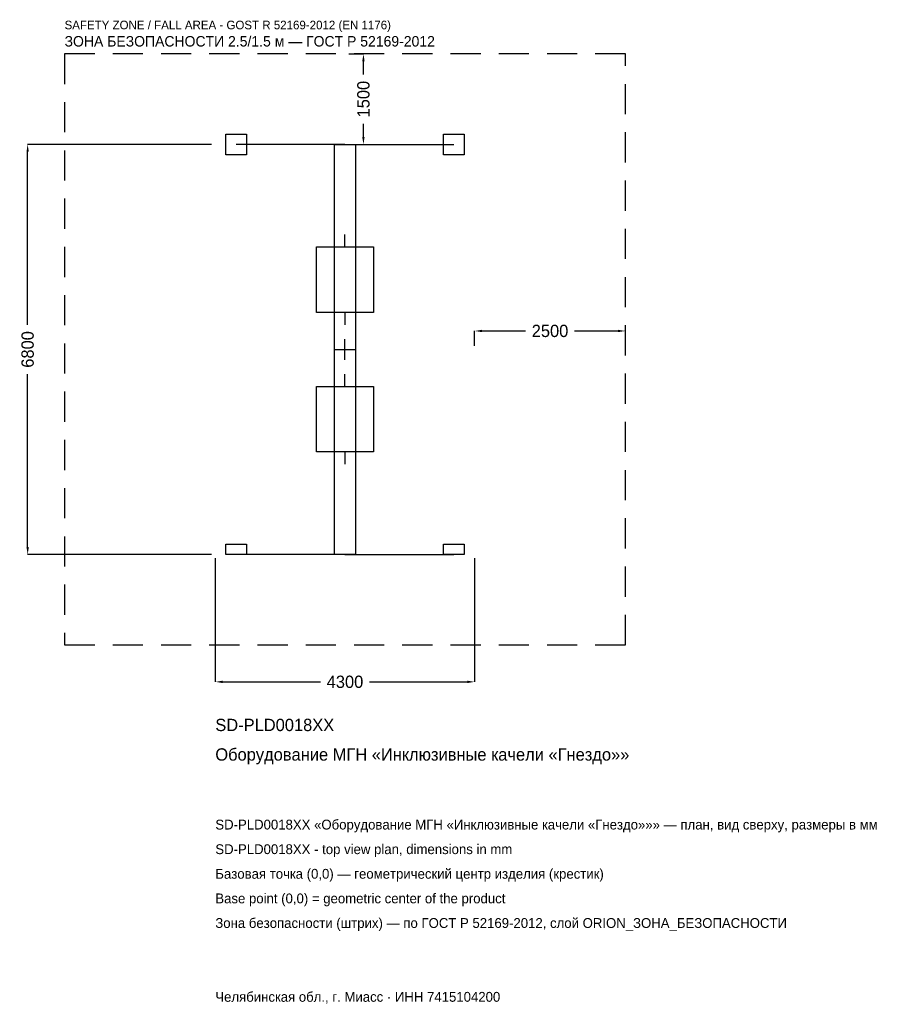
# Model space of a CAD drawing. Header units: metres. Extents: x -5394 to 9159, y -10858 to 5467.
import ezdxf

# ---------------------------------------------------------------- set-up
doc = ezdxf.new("R2010")
doc.units = ezdxf.units.M
doc.linetypes.add('DASHED', pattern=[800, 500, -300])
for name, color, linetype in [('ORION_ДАННЫЕ', 3, 'Continuous'), ('ORION_ЗОНА_БЕЗОПАСНОСТИ', 1, 'Continuous'), ('ORION_КОНТУР', 7, 'Continuous'), ('ORION_РАЗМЕРЫ', 8, 'Continuous')]:
    doc.layers.add(name, color=color, linetype=linetype)
doc.dimstyles.new('ORION', dxfattribs={"dimtxt": 204, "dimasz": 122.4, "dimexe": 1.25, "dimexo": 61.2, "dimtad": 1, "dimdec": 0, "dimcen": 2.5, "dimazin": 3, "dimtfac": 1, "dimtmove": 0, "dimatfit": 3, "dimarcsym": 0})

# ---------------------------------------------------------------- blocks, each defined once
blk = doc.blocks.new('_CLOSEDFILLED')
at = {"color": 0, "linetype": 'BYBLOCK'}
blk.add_solid([(-1, 0.16), (0, 0), (-1, -0.16)], dxfattribs=at)
blk = doc.blocks.new('*D1')
for p, q in [((-2150, -3461.2), (-2150, -5512)), ((2150, -3461.2), (2150, -5512)), ((-2027.6, -5512), (-408, -5512)), ((408, -5512), (2027.6, -5512))]:
    blk.add_line(p, q)
at = {"layer": 'Defpoints'}
for p in [(-2150, -3400), (2150, -3400), (-2150, -5512)]:
    blk.add_point(p, dxfattribs=at)
at = {"layer": 'ORION_РАЗМЕРЫ', "xscale": 122.39999999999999, "yscale": 122.39999999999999, "rotation": 180}
blk.add_blockref('_CLOSEDFILLED', (-2150, -5512), dxfattribs=at)
at = {"layer": 'ORION_РАЗМЕРЫ', "xscale": 122.39999999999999, "yscale": 122.39999999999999}
blk.add_blockref('_CLOSEDFILLED', (2150, -5512), dxfattribs=at)
at = {"layer": 'ORION_РАЗМЕРЫ', "insert": (0, -5512), "char_height": 204, "attachment_point": 5}
blk.add_mtext('4300', dxfattribs=at)
blk = doc.blocks.new('*D2')
for p, q in [((-2211.2, 3400), (-5262, 3400)), ((-5262, 408), (-5262, 3277.6)), ((-5262, -3277.6), (-5262, -408)), ((-2211.2, -3400), (-5262, -3400))]:
    blk.add_line(p, q)
at = {"layer": 'Defpoints'}
for p in [(-2150, 3400), (-5262, -3400), (-2150, -3400)]:
    blk.add_point(p, dxfattribs=at)
at = {"layer": 'ORION_РАЗМЕРЫ', "xscale": 122.39999999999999, "yscale": 122.39999999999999}
for p, rotation in [((-5262, 3400), 90), ((-5262, -3400), 270)]:
    blk.add_blockref('_CLOSEDFILLED', p, dxfattribs=dict(at, rotation=rotation))
at = {"layer": 'ORION_РАЗМЕРЫ', "insert": (-5262, 0), "char_height": 204, "attachment_point": 5, "rotation": 90}
blk.add_mtext('6800', dxfattribs=at)
blk = doc.blocks.new('*D3')
for p, q in [((2150, 61.2), (2150, 306)), ((2272.4, 306), (2992, 306)), ((3808, 306), (4527.6, 306)), ((4650, 61.2), (4650, 306))]:
    blk.add_line(p, q)
at = {"layer": 'Defpoints'}
for p in [(2150, 306), (2150, 0), (4650, 0)]:
    blk.add_point(p, dxfattribs=at)
at = {"layer": 'ORION_РАЗМЕРЫ', "xscale": 122.39999999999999, "yscale": 122.39999999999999, "rotation": 180}
blk.add_blockref('_CLOSEDFILLED', (2150, 306), dxfattribs=at)
at = {"layer": 'ORION_РАЗМЕРЫ', "xscale": 122.39999999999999, "yscale": 122.39999999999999}
blk.add_blockref('_CLOSEDFILLED', (4650, 306), dxfattribs=at)
at = {"layer": 'ORION_РАЗМЕРЫ', "insert": (3400, 306), "char_height": 204, "attachment_point": 5}
blk.add_mtext('2500', dxfattribs=at)
blk = doc.blocks.new('*D4')
for p, q in [((61.2, 4900), (306, 4900)), ((306, 4558), (306, 4777.6)), ((306, 3522.4), (306, 3742)), ((61.2, 3400), (306, 3400))]:
    blk.add_line(p, q)
at = {"layer": 'Defpoints'}
for p in [(0, 4900), (0, 3400), (306, 3400)]:
    blk.add_point(p, dxfattribs=at)
at = {"layer": 'ORION_РАЗМЕРЫ', "xscale": 122.39999999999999, "yscale": 122.39999999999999}
for p, rotation in [((306, 4900), 90), ((306, 3400), 270)]:
    blk.add_blockref('_CLOSEDFILLED', p, dxfattribs=dict(at, rotation=rotation))
at = {"layer": 'ORION_РАЗМЕРЫ', "insert": (306, 4150), "char_height": 204, "attachment_point": 5, "rotation": 90}
blk.add_mtext('1500', dxfattribs=at)
blk = doc.blocks.new('ОРИОН SD-PLD0018XX Оборудование МГН Инклюзивные качели Гнездо')
at = {"layer": 'ORION_ЗОНА_БЕЗОПАСНОСТИ', "linetype": 'DASHED'}
blk.add_lwpolyline([(-4650, -4900), (4650, -4900), (4650, 4900), (-4650, 4900)], close=True, dxfattribs=at)
at = {"layer": 'ORION_КОНТУР'}
for p, q in [((0, 3400), (-1806, 3400)), ((0, 3400), (1806, 3400)), ((0, 1700), (0, 1904)), ((0, 612), (0, 408)), ((0, -612), (0, -408)), ((0, -1700), (0, -1904)), ((0, -3400), (-1806, -3400)), ((0, -3400), (1806, -3400))]:
    blk.add_line(p, q, dxfattribs=at)
for points in [[(-1978, 3228), (-1978, 3572), (-1634, 3572), (-1634, 3228)], [(1634, 3228), (1634, 3572), (1978, 3572), (1978, 3228)], [(-172, -3400), (-172, 3400), (172, 3400), (172, -3400)], [(-473, 612), (-473, 1700), (473, 1700), (473, 612)], [(-473, -1700), (-473, -612), (473, -612), (473, -1700)], [(-1978, -3400), (-1978, -3228), (-1634, -3228), (-1634, -3400)], [(1634, -3400), (1634, -3228), (1978, -3228), (1978, -3400)]]:
    blk.add_lwpolyline(points, close=True, dxfattribs=at)
at = {"layer": 'ORION_РАЗМЕРЫ'}
for p, q in [((0, -172), (0, 172)), ((-172, 0), (172, 0))]:
    blk.add_line(p, q, dxfattribs=at)
at = {"layer": 'ORION_ДАННЫЕ'}
for tag, p in [('АРТИКУЛ', (-2150, -6328)), ('НАИМЕНОВАНИЕ', (-2150, -6817.6))]:
    blk.add_attdef(tag, p, '', height=204, dxfattribs=at)
at = {"layer": 'ORION_ДАННЫЕ', "flags": 1}
for tag, p in [('ПРОИЗВОДИТЕЛЬ', (-2150, -7307.2)), ('ТЕЛЕФОН', (-2150, -7796.8)), ('САЙТ', (-2150, -8776)), ('АДРЕС', (-2150, -9265.6)), ('РЕКВИЗИТЫ', (-2150, -9755.2)), ('ГАБАРИТЫ', (-2150, -10244.8)), ('ЗОНА_БЕЗОПАСНОСТИ', (-2150, -10734.4))]:
    blk.add_attdef(tag, p, '', height=204, dxfattribs=at)
at = {"layer": 'ORION_ЗОНА_БЕЗОПАСНОСТИ', "color": 1}
for s, height, p in [('SAFETY ZONE / FALL AREA - GOST R 52169-2012 (EN 1176)', 142.8, (-4650, 5308)), ('ЗОНА БЕЗОПАСНОСТИ 2.5/1.5 м — ГОСТ Р 52169-2012', 173.4, (-4650, 5022.4))]:
    blk.add_text(s, height=height, dxfattribs=at).set_placement(p)
at = {"layer": 'ORION_РАЗМЕРЫ'}
for base, p1, p2, picture, middle in [((306, 3400), (0, 3400), (0, 4900), '*D4', (306, 4150)), ((-5262, -3400), (-2150, -3400), (-2150, 3400), '*D2', (-5262, 0))]:
    dim = blk.add_linear_dim(base=base, p1=p1, p2=p2, angle=90, dimstyle='ORION', dxfattribs=at)
    dim.commit()
    dim.dimension.update_dxf_attribs({"geometry": picture, "text_midpoint": middle})
for base, p1, p2, picture, middle in [((2150, 306), (2150, 0), (4650, 0), '*D3', (3400, 306)), ((-2150, -5512), (-2150, -3400), (2150, -3400), '*D1', (0, -5512))]:
    dim = blk.add_linear_dim(base=base, p1=p1, p2=p2, dimstyle='ORION', dxfattribs=at)
    dim.commit()
    dim.dimension.update_dxf_attribs({"geometry": picture, "text_midpoint": middle})

msp = doc.modelspace()

# ---------------------------------------------------------------- block references
msp.add_blockref('ОРИОН SD-PLD0018XX Оборудование МГН Инклюзивные качели Гнездо', (0, 0)).add_auto_attribs({'АРТИКУЛ': 'SD-PLD0018XX', 'НАИМЕНОВАНИЕ': 'Оборудование МГН «Инклюзивные качели «Гнездо»»'})

# ---------------------------------------------------------------- texts
at = {"layer": 'ORION_ДАННЫЕ', "color": 3}
for s, p in [('SD-PLD0018XX «Оборудование МГН «Инклюзивные качели «Гнездо»»» — план, вид сверху, размеры в мм', (-2150, -7960)), ('SD-PLD0018XX - top view plan, dimensions in mm', (-2150, -8368)), ('Челябинская обл., г. Миасс · ИНН 7415104200', (-2150, -10816))]:
    msp.add_text(s, height=163.2, dxfattribs=at).set_placement(p)
at = {"layer": 'ORION_ДАННЫЕ', "color": 7}
for s, p in [('Базовая точка (0,0) — геометрический центр изделия (крестик)', (-2150, -8776)), ('Base point (0,0) = geometric center of the product', (-2150, -9184))]:
    msp.add_text(s, height=163.2, dxfattribs=at).set_placement(p)
at = {"layer": 'ORION_ДАННЫЕ', "color": 1}
msp.add_text('Зона безопасности (штрих) — по ГОСТ Р 52169-2012, слой ORION_ЗОНА_БЕЗОПАСНОСТИ', height=163.2, dxfattribs=at).set_placement((-2150, -9592))

doc.saveas('drawing.dxf')
